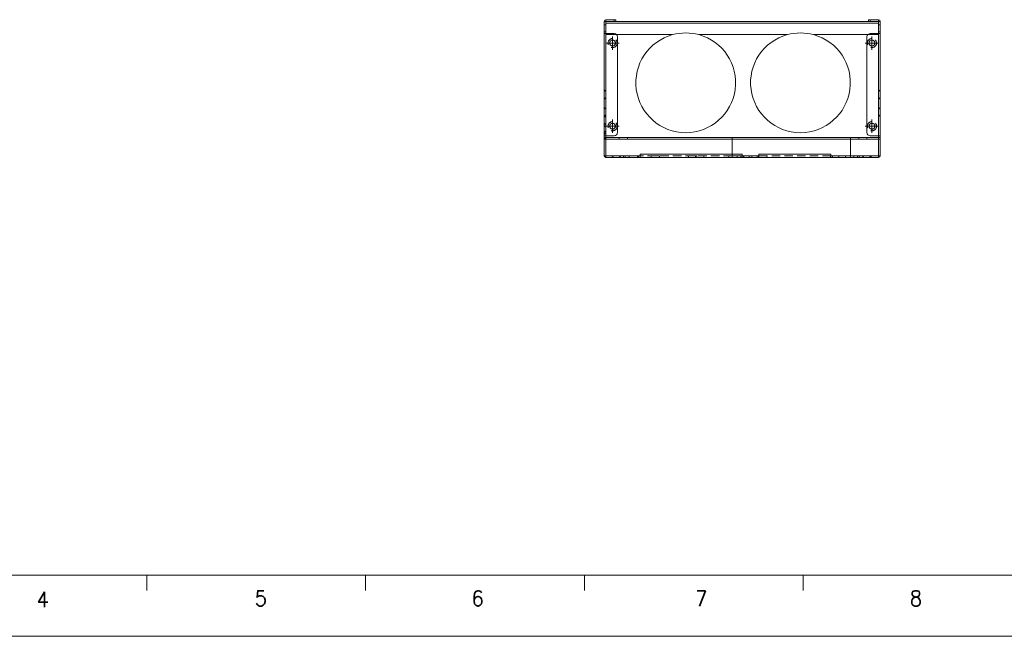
# Model space of a CAD drawing. Header units: millimetres. Extents: x 4497 to 11741, y 5958 to 12619.
# Tile 153 of 256: x 5016 to 5608, y 8771 to 9142. Entities that reach past the tile are written whole.
import ezdxf
from ezdxf.enums import TextEntityAlignment as Align

# ---------------------------------------------------------------- set-up
doc = ezdxf.new("R2010")
doc.units = ezdxf.units.MM
doc.header["$LTSCALE"] = 0.8
doc.linetypes.add('CENTER', pattern=[50.8, 31.75, -6.35, 6.35, -6.35])
doc.linetypes.add('HIDDEN', pattern=[9.525, 6.35, -3.175])
doc.layers.get('0').update_dxf_attribs({"linetype": 'CONTINUOUS', "lineweight": 0})
doc.layers.add('1', color=2, linetype='CENTER', lineweight=0)
doc.layers.add('3', color=5, linetype='HIDDEN', lineweight=0)
doc.styles.get("Standard").update_dxf_attribs({"font": 'romans.shx', "width": 0.8, "oblique": 5, "bigfont": 'whgtxt.shx'})

# ---------------------------------------------------------------- blocks, each defined once
blk = doc.blocks.new('X')
at = {"layer": '1'}
for p, q in [((5251.84, 13719.59), (5251.84, 13727.59)), ((5247.84, 13723.59), (5255.84, 13723.59))]:
    blk.add_line(p, q, dxfattribs=at)

msp = doc.modelspace()

# ---------------------------------------------------------------- linework, layer by layer
at = {"linetype": 'Continuous'}
for p, q in [((5367.171, 9059.927), (5367.171, 9140.727)), ((5367.171, 9140.727), (5374.171, 9140.727)), ((5368.171, 9141.727), (5368.171, 9058.927)), ((5368.171, 9141.727), (5374.171, 9141.727)), ((5368.171, 9139.727), (5532.171, 9139.727)), ((5373.171, 9140.727), (5373.171, 9141.727)), ((5374.171, 9140.727), (5374.171, 9141.727)), ((5374.171, 9140.727), (5526.171, 9140.727)), ((5526.171, 9141.727), (5532.171, 9141.727)), ((5526.171, 9140.727), (5526.171, 9141.727)), ((5526.171, 9140.727), (5533.171, 9140.727)), ((5527.171, 9140.727), (5527.171, 9141.727)), ((5532.171, 9141.727), (5532.171, 9058.927)), ((5533.171, 9059.927), (5533.171, 9140.727)), ((5368.171, 9133.427), (5373.171, 9133.427)), ((5408.303, 9132.727), (5368.171, 9132.727)), ((5375.171, 9131.427), (5375.171, 9073.927)), ((5477.303, 9132.727), (5424.038, 9132.727)), ((5532.171, 9132.727), (5493.038, 9132.727)), ((5525.171, 9073.927), (5525.171, 9131.427)), ((5532.171, 9133.427), (5527.171, 9133.427)), ((5368.171, 9071.927), (5373.171, 9071.927)), ((5532.171, 9071.927), (5527.171, 9071.927)), ((5368.171, 9070.927), (5532.171, 9070.927)), ((5368.171, 9069.927), (5444.021, 9069.927)), ((5444.021, 9060.927), (5444.021, 9070.927)), ((5515.321, 9069.927), (5444.021, 9069.927)), ((5515.321, 9059.927), (5515.321, 9070.927)), ((5515.321, 9069.927), (5532.171, 9069.927)), ((5367.171, 9059.927), (5388.671, 9059.927)), ((5378.671, 9059.927), (5378.671, 9058.927)), ((5379.671, 9059.927), (5379.671, 9058.927)), ((5387.671, 9058.927), (5387.671, 9059.927)), ((5388.671, 9058.927), (5388.671, 9060.927)), ((5450.171, 9060.927), (5388.671, 9060.927)), ((5450.171, 9060.927), (5450.171, 9058.927)), ((5450.171, 9059.927), (5460.171, 9059.927)), ((5451.171, 9058.927), (5451.171, 9059.927)), ((5459.171, 9058.927), (5459.171, 9059.927)), ((5503.471, 9060.927), (5460.171, 9060.927)), ((5460.171, 9058.927), (5460.171, 9060.927)), ((5503.471, 9060.927), (5503.471, 9058.927)), ((5503.471, 9059.927), (5533.171, 9059.927)), ((5504.471, 9058.927), (5504.471, 9059.927)), ((5519.471, 9059.927), (5519.471, 9058.927)), ((5520.471, 9059.927), (5520.471, 9058.927)), ((5368.171, 9058.927), (5532.171, 9058.927))]:
    msp.add_line(p, q, dxfattribs=at)
for p, q in [((4565.731, 8807.705), (6671.057, 8807.705)), ((5092.062, 8798.503), (5092.062, 8807.705)), ((5223.645, 8798.503), (5223.645, 8807.705)), ((5355.228, 8798.503), (5355.228, 8807.705)), ((5486.811, 8798.503), (5486.811, 8807.705)), ((4519.723, 8770.898), (6707.863, 8770.898))]:
    msp.add_line(p, q)
for centre in [(5372.171, 9127.677), (5528.171, 9127.677), (5372.171, 9077.677), (5528.171, 9077.677)]:
    msp.add_circle(centre, 1.75, dxfattribs=at)
for centre, radius, start, end in [((5368.171, 9140.727), 1, 90, 180), ((5532.171, 9140.727), 1, 0, 90), ((5373.171, 9131.427), 2, 0, 90), ((5416.171, 9103.777), 30, 105.203604, 74.796396), ((5416.171, 9103.777), 30, 74.796396, 105.203604), ((5485.171, 9103.777), 30, 105.203604, 74.796396), ((5485.171, 9103.777), 30, 74.796396, 105.203604), ((5527.171, 9131.427), 2, 90, 180), ((5373.171, 9073.927), 2, 270, 0), ((5527.171, 9073.927), 2, 180, 270), ((5368.171, 9059.927), 1, 180, 270), ((5532.171, 9059.927), 1, 270, 0)]:
    msp.add_arc(centre, radius, start, end, dxfattribs=at)
at = {"layer": '3'}
for p, q in [((5368.171, 9138.727), (5367.171, 9138.727)), ((5368.171, 9139.727), (5532.171, 9139.727)), ((5532.171, 9138.727), (5533.171, 9138.727)), ((5367.171, 9134.427), (5368.171, 9134.427)), ((5367.171, 9133.427), (5368.171, 9133.427)), ((5533.171, 9134.427), (5532.171, 9134.427)), ((5533.171, 9133.427), (5532.171, 9133.427)), ((5368.171, 9098.477), (5367.171, 9099.477)), ((5532.171, 9098.477), (5533.171, 9099.477)), ((5368.171, 9094.977), (5367.171, 9093.977)), ((5532.171, 9094.977), (5533.171, 9093.977)), ((5368.171, 9087.927), (5367.171, 9088.927)), ((5368.171, 9084.427), (5367.171, 9083.427)), ((5532.171, 9087.927), (5533.171, 9088.927)), ((5532.171, 9084.427), (5533.171, 9083.427)), ((5367.171, 9083.227), (5368.171, 9083.227)), ((5368.171, 9078.477), (5367.171, 9079.477)), ((5368.171, 9077.177), (5367.171, 9078.177)), ((5368.171, 9074.977), (5367.171, 9073.977)), ((5368.171, 9073.677), (5367.171, 9072.677)), ((5368.171, 9071.927), (5367.171, 9071.927)), ((5532.171, 9071.927), (5533.171, 9071.927)), ((5367.171, 9070.927), (5368.171, 9070.927)), ((5367.171, 9070.227), (5368.171, 9070.227)), ((5367.171, 9069.927), (5368.171, 9069.927)), ((5368.171, 9069.927), (5444.021, 9069.927)), ((5376.171, 9069.927), (5376.171, 9070.927)), ((5376.171, 9070.927), (5381.171, 9070.927)), ((5381.171, 9069.927), (5381.171, 9070.927)), ((5515.321, 9069.927), (5532.171, 9069.927)), ((5520.171, 9070.927), (5525.171, 9070.927)), ((5520.171, 9069.927), (5520.171, 9070.927)), ((5525.171, 9069.927), (5525.171, 9070.927)), ((5533.171, 9070.927), (5532.171, 9070.927)), ((5533.171, 9069.927), (5532.171, 9069.927)), ((5371.671, 9058.927), (5372.671, 9059.927)), ((5377.171, 9058.927), (5376.171, 9059.927)), ((5382.171, 9058.927), (5382.171, 9059.927)), ((5382.171, 9059.927), (5387.171, 9059.927)), ((5387.171, 9058.927), (5387.171, 9059.927)), ((5444.021, 9059.927), (5388.671, 9059.927)), ((5395.371, 9058.927), (5395.371, 9059.927)), ((5400.371, 9059.927), (5395.371, 9059.927)), ((5400.371, 9058.927), (5400.371, 9059.927)), ((5417.871, 9059.927), (5426.971, 9059.927)), ((5417.871, 9058.927), (5417.871, 9059.927)), ((5421.971, 9058.927), (5421.971, 9059.927)), ((5422.871, 9058.927), (5422.871, 9059.927)), ((5426.971, 9058.927), (5426.971, 9059.927)), ((5442.171, 9059.927), (5447.171, 9059.927)), ((5442.171, 9058.927), (5442.171, 9059.927)), ((5444.021, 9058.927), (5444.021, 9060.927)), ((5450.171, 9059.927), (5444.021, 9059.927)), ((5447.171, 9058.927), (5447.171, 9059.927)), ((5449.371, 9059.927), (5455.971, 9059.927)), ((5449.371, 9058.927), (5449.371, 9059.927)), ((5450.971, 9058.927), (5450.971, 9059.927)), ((5454.371, 9058.927), (5454.371, 9059.927)), ((5455.971, 9058.927), (5455.971, 9059.927)), ((5459.971, 9059.927), (5464.971, 9059.927)), ((5459.971, 9058.927), (5459.971, 9059.927)), ((5503.471, 9059.927), (5460.171, 9059.927)), ((5464.971, 9058.927), (5464.971, 9059.927)), ((5503.271, 9059.927), (5508.271, 9059.927)), ((5503.271, 9058.927), (5503.271, 9059.927)), ((5508.271, 9058.927), (5508.271, 9059.927)), ((5512.171, 9059.927), (5517.171, 9059.927)), ((5512.171, 9058.927), (5512.171, 9059.927)), ((5515.321, 9058.927), (5515.321, 9059.927)), ((5517.171, 9058.927), (5517.171, 9059.927)), ((5523.221, 9059.927), (5522.221, 9058.927)), ((5522.671, 9059.927), (5527.671, 9059.927)), ((5522.671, 9058.927), (5522.671, 9059.927)), ((5527.721, 9058.927), (5526.721, 9059.927)), ((5527.671, 9058.927), (5527.671, 9059.927)), ((5382.171, 9058.927), (5387.171, 9058.927)), ((5400.371, 9058.927), (5395.371, 9058.927)), ((5417.871, 9058.927), (5426.971, 9058.927)), ((5442.171, 9058.927), (5447.171, 9058.927)), ((5449.371, 9058.927), (5455.971, 9058.927)), ((5459.971, 9058.927), (5464.971, 9058.927)), ((5503.271, 9058.927), (5508.271, 9058.927)), ((5512.171, 9058.927), (5517.171, 9058.927)), ((5522.671, 9058.927), (5527.671, 9058.927))]:
    msp.add_line(p, q, dxfattribs=at)
for centre, radius in [((5372.171, 9127.677), 2.75), ((5372.171, 9127.677), 1.75), ((5528.171, 9127.677), 2.75), ((5528.171, 9127.677), 1.75), ((5372.171, 9077.677), 2.75), ((5372.171, 9077.677), 1.75), ((5528.171, 9077.677), 2.75), ((5528.171, 9077.677), 1.75)]:
    msp.add_circle(centre, radius, dxfattribs=at)

# ---------------------------------------------------------------- block references
for p in [(120.332, -4595.915), (276.332, -4595.915), (120.332, -4645.915), (276.332, -4645.915)]:
    msp.add_blockref('X', p)

# ---------------------------------------------------------------- texts
at = {"width": 0.933333}
for s, p in [('4', (5029.509, 8793.05)), ('5', (5160.62, 8793.722)), ('6', (5291.059, 8793.722)), ('7', (5425.531, 8793.722)), ('8', (5554.625, 8793.722))]:
    msp.add_text(s, height=9.202, dxfattribs=at).set_placement(p, align=Align.MIDDLE_CENTER)

doc.saveas('drawing.dxf')
